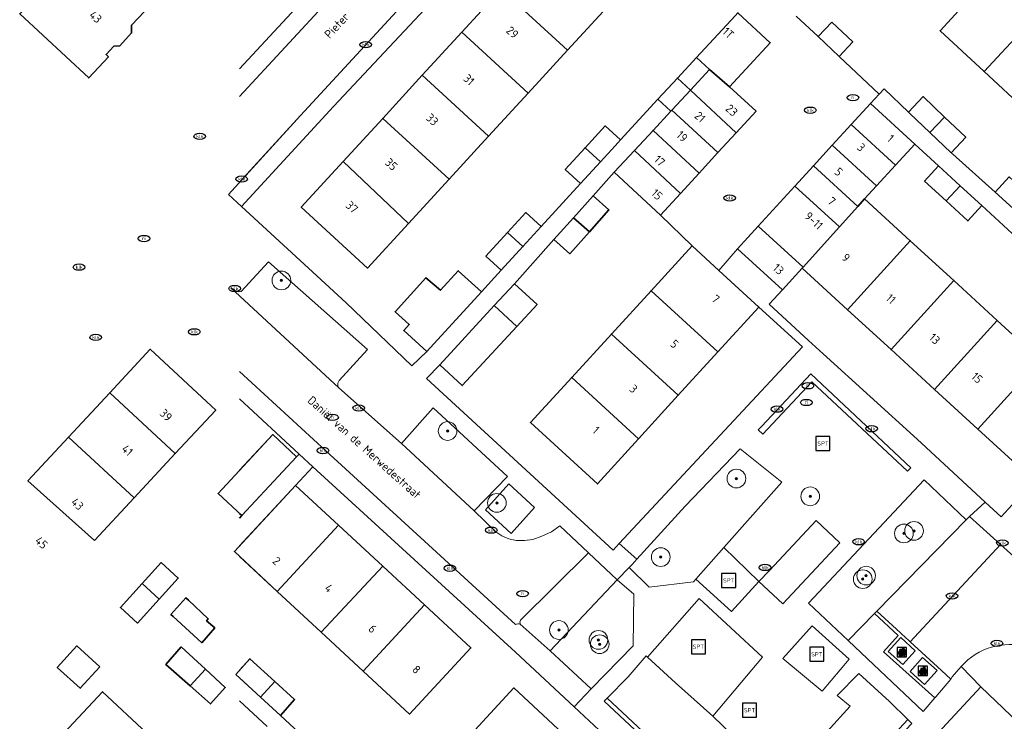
# Model space of a CAD drawing. Header units: metres. Extents: x 103671 to 105190, y 427150 to 429171.
# Tile 224 of 256: x 103673 to 103778, y 428512 to 428587. Entities that reach past the tile are written whole.
import ezdxf
from ezdxf.enums import TextEntityAlignment as Align

# ---------------------------------------------------------------- set-up
doc = ezdxf.new("R2010")
doc.units = ezdxf.units.M
for name, color, linetype, lineweight in [('B-WE-GR-BEPLANTING_CULTUUR_HEESTERS-GV', 253, 'Continuous', 18), ('B-WE-GR-BEPLANTING_CULTUUR_ROOS-GV', 253, 'Continuous', 18), ('B-WE-GR-BEPLANTING_CULTUUR_VASTE PLANTENVAK-GV', 253, 'Continuous', 18), ('B-WE-GR-BOOM-S', 253, 'Continuous', 25), ('B-WE-GR-HAAG-GV', 253, 'Continuous', 13), ('B-WE-IE-AFVAL APART PLAATS-S', 253, 'Continuous', 25), ('B-WE-IE-MEUBILAIR-S', 253, 'Continuous', 25), ('B-WE-IE-MEUBILAIR_WEGMEUBILAIR-S', 253, 'Continuous', 25), ('B-WE-OG-BEBOUWING-GV', 253, 'Continuous', 35), ('B-WE-OG-BEBOUWING-T18', 7, 'Continuous', 18), ('B-WE-OG-TERREIN_BEGROEID-GV', 253, 'Continuous', 18), ('B-WE-OG-TERREIN_ERF-GV', 253, 'Continuous', 18), ('B-WE-OG-TOPOGRAFIE-T18', 7, 'Continuous', 18), ('B-WE-VH-GESLOTENVERHARDING_BETON-GV', 253, 'Continuous', 18), ('B-WE-VH-GESLOTENVERHARDING_KUNSTSTOF-GV', 253, 'Continuous', 18), ('B-WE-VH-ONVERHARD_ZAND-GV', 253, 'Continuous', 18), ('B-WE-VH-OPENVERHARDING-GV', 253, 'Continuous', 18), ('B-WE-VH-OPENVERHARDING_BETONSTRAATSTEEN-GV', 253, 'Continuous', 18), ('B-WE-VH-OPENVERHARDING_TEGEL-GV', 253, 'Continuous', 18)]:
    doc.layers.add(name, color=color, linetype=linetype, lineweight=lineweight)
doc.styles.add('NLCS-ISO', font='NLCS-ISO.ttf')
doc.styles.add('NLCS-ISO-M500-T18', font='NLCS-ISO.ttf', dxfattribs={"height": 0.9})

# ---------------------------------------------------------------- blocks, each defined once
blk = doc.blocks.new('SIE-AFVAL APART PLAATS-SO')
h = blk.add_hatch(color=256)
h.dxf.hatch_style = 1
h.paths.add_polyline_path([(-0.09, 0.07), (-1.76, 0.07, 0.819081), (-1.79, -0.09), (-1.4, -2.19, 0.36153), (-1.37, -2.21), (-0.47, -2.21, 0.36153), (-0.44, -2.19), (-0.05, -0.09, 0.819081)])
h.paths.add_polyline_path([(-0.16, -0.1), (-0.2, -0.33), (-0.49, -0.33), (-0.47, -0.1)], flags=16)
h.paths.add_polyline_path([(-0.55, -0.1), (-0.58, -0.33), (-0.87, -0.33), (-0.87, -0.1)], flags=16)
h.paths.add_polyline_path([(-0.22, -0.42), (-0.27, -0.73), (-0.53, -0.73), (-0.5, -0.42)], flags=16)
h.paths.add_polyline_path([(-0.58, -0.42), (-0.61, -0.73), (-0.87, -0.73), (-0.87, -0.42)], flags=16)
h.paths.add_polyline_path([(-0.95, -0.1), (-0.95, -0.33), (-1.27, -0.33), (-1.29, -0.1)], flags=16)
h.paths.add_polyline_path([(-0.95, -0.42), (-0.95, -0.73), (-1.23, -0.73), (-1.26, -0.42)], flags=16)
h.paths.add_polyline_path([(-0.29, -0.83), (-0.34, -1.09), (-0.56, -1.09), (-0.54, -0.83)], flags=16)
h.paths.add_polyline_path([(-0.62, -0.83), (-0.65, -1.09), (-0.87, -1.09), (-0.87, -0.83)], flags=16)
h.paths.add_polyline_path([(-0.95, -0.83), (-0.95, -1.09), (-1.2, -1.09), (-1.22, -0.83)], flags=16)
h.paths.add_polyline_path([(-1.35, -0.33), (-1.64, -0.33), (-1.69, -0.1), (-1.37, -0.1)], flags=16)
h.paths.add_polyline_path([(-1.34, -0.42), (-1.31, -0.73), (-1.57, -0.73), (-1.63, -0.42)], flags=16)
h.paths.add_polyline_path([(-0.36, -1.18), (-0.41, -1.44), (-0.6, -1.44), (-0.57, -1.18)], flags=16)
h.paths.add_polyline_path([(-0.65, -1.18), (-0.68, -1.44), (-0.87, -1.44), (-0.87, -1.18)], flags=16)
h.paths.add_polyline_path([(-1.3, -0.83), (-1.28, -1.09), (-1.5, -1.09), (-1.55, -0.83)], flags=16)
h.paths.add_polyline_path([(-0.95, -1.18), (-0.95, -1.44), (-1.17, -1.44), (-1.19, -1.18)], flags=16)
h.paths.add_polyline_path([(-0.42, -1.53), (-0.47, -1.79), (-0.63, -1.79), (-0.6, -1.53)], flags=16)
h.paths.add_polyline_path([(-1.27, -1.18), (-1.25, -1.44), (-1.44, -1.44), (-1.49, -1.18)], flags=16)
h.paths.add_polyline_path([(-0.69, -1.53), (-0.71, -1.79), (-0.87, -1.79), (-0.87, -1.53)], flags=16)
h.paths.add_polyline_path([(-0.95, -1.53), (-0.95, -1.79), (-1.13, -1.79), (-1.16, -1.53)], flags=16)
h.paths.add_polyline_path([(-1.24, -1.53), (-1.22, -1.79), (-1.37, -1.79), (-1.42, -1.53)], flags=16)
h.paths.add_polyline_path([(-0.49, -1.89), (-0.53, -2.13), (-0.66, -2.13), (-0.64, -1.89)], flags=16)
h.paths.add_polyline_path([(-0.72, -1.89), (-0.74, -2.13), (-0.87, -2.13), (-0.87, -1.89)], flags=16)
h.paths.add_polyline_path([(-0.95, -1.89), (-0.95, -2.13), (-1.1, -2.13), (-1.12, -1.89)], flags=16)
h.paths.add_polyline_path([(-1.21, -1.89), (-1.18, -2.13), (-1.31, -2.13), (-1.35, -1.89)], flags=16)
h.paths.add_polyline_path([(-0.19, 0.78, -0.01173), (-0.3, 0.78, -0.148797), (-0.42, 1.03, -0.136076), (-0.69, 0.87), (-0.78, 0.85, -0.038293), (-1.14, 0.96), (-1.19, 0.81, -0.243822), (-1.56, 0.45, 0.344326), (-1, 0.22, -0.139345), (-0.6, 0.22, 0.618436), (-0.56, 0.27, -0.441494), (-0.47, 0.44, 0.309048)])
h.paths.add_polyline_path([(-0.49, 0.51, 0.351556), (-0.64, 0.31, 0.121061), (-1.02, 0.29, -0.288745), (-1.45, 0.42, 0.203599), (-1.12, 0.79), (-1.09, 0.87, 0.083075), (-0.28, 0.71, -0.242261)], flags=16)
h.paths.add_polyline_path([(-0.4, 0.79, -0.023345), (-0.63, 0.82, 0.07081), (-0.46, 0.9, 0.059965)], flags=16)
h.paths.add_polyline_path([(1.12, 1.48), (-1.07, 1.48, 0.860559), (-1.08, 1.42), (0.29, 1, -0.146703), (0.53, 0.28, 0.421968), (0.56, 0.25), (1.6, 0.31, 0.450293), (1.63, 0.34, 0.122241)])
h.paths.add_polyline_path([(0.26, 1.93, 1), (1.07, 1.93, 1)])
h.paths.add_polyline_path([(1.65, 0.15, 0.429303), (1.62, 0.18), (0.55, 0.23, 0.38429), (0.51, 0.2), (0.16, -2.16, 0.83726), (0.22, -2.18), (0.99, -0.78, -0.688204), (1.05, -0.78), (1.36, -2.14, 0.84934), (1.42, -2.14)])
for p, q in [((-0.09, 0.07), (-1.76, 0.07)), ((-1.4, -2.19), (-1.79, -0.09)), ((-1.37, -0.1), (-1.69, -0.1)), ((-1.64, -0.33), (-1.69, -0.1)), ((-1.64, -0.33), (-1.35, -0.33)), ((-1.63, -0.42), (-1.34, -0.42)), ((-1.57, -0.73), (-1.63, -0.42)), ((-1.57, -0.73), (-1.31, -0.73)), ((-1.55, -0.83), (-1.3, -0.83)), ((-1.5, -1.09), (-1.55, -0.83)), ((-1.5, -1.09), (-1.28, -1.09)), ((-1.49, -1.18), (-1.27, -1.18)), ((-1.44, -1.44), (-1.49, -1.18)), ((-1.44, -1.44), (-1.25, -1.44)), ((-1.42, -1.53), (-1.24, -1.53)), ((-1.37, -1.79), (-1.42, -1.53)), ((-1.37, -1.79), (-1.22, -1.79)), ((-1.37, -2.21), (-0.47, -2.21)), ((-1.31, -2.13), (-1.35, -1.89)), ((-1.35, -1.89), (-1.21, -1.89)), ((-1.31, -2.13), (-1.18, -2.13)), ((-0.95, -0.1), (-1.29, -0.1)), ((-1.27, -0.33), (-0.95, -0.33)), ((-1.26, -0.42), (-0.95, -0.42)), ((-1.23, -0.73), (-0.95, -0.73)), ((-1.22, -0.83), (-0.95, -0.83)), ((-1.2, -1.09), (-0.95, -1.09)), ((-1.19, -1.18), (-0.95, -1.18)), ((-1.17, -1.44), (-0.95, -1.44)), ((-1.16, -1.53), (-0.95, -1.53)), ((-1.13, -1.79), (-0.95, -1.79)), ((-1.12, -1.89), (-0.95, -1.89)), ((-1.1, -2.13), (-0.95, -2.13)), ((-0.95, -0.1), (-0.95, -0.33)), ((-0.95, -0.42), (-0.95, -0.73)), ((-0.95, -0.83), (-0.95, -1.09)), ((-0.95, -1.18), (-0.95, -1.44)), ((-0.95, -1.53), (-0.95, -1.79)), ((-0.95, -1.89), (-0.95, -2.13)), ((-0.87, -0.1), (-0.87, -0.33)), ((-0.55, -0.1), (-0.87, -0.1)), ((-0.87, -0.33), (-0.58, -0.33)), ((-0.87, -0.42), (-0.87, -0.73)), ((-0.87, -0.42), (-0.58, -0.42)), ((-0.87, -0.73), (-0.61, -0.73)), ((-0.87, -0.83), (-0.62, -0.83)), ((-0.87, -0.83), (-0.87, -1.09)), ((-0.87, -1.09), (-0.65, -1.09)), ((-0.87, -1.18), (-0.65, -1.18)), ((-0.87, -1.18), (-0.87, -1.44)), ((-0.87, -1.44), (-0.68, -1.44)), ((-0.87, -1.53), (-0.69, -1.53)), ((-0.87, -1.53), (-0.87, -1.79)), ((-0.87, -1.79), (-0.71, -1.79)), ((-0.87, -1.89), (-0.87, -2.13)), ((-0.87, -1.89), (-0.72, -1.89)), ((-0.87, -2.13), (-0.74, -2.13)), ((-0.66, -2.13), (-0.53, -2.13)), ((-0.64, -1.89), (-0.49, -1.89)), ((-0.63, -1.79), (-0.47, -1.79)), ((-0.6, -1.44), (-0.41, -1.44)), ((-0.6, -1.53), (-0.42, -1.53)), ((-0.57, -1.18), (-0.36, -1.18)), ((-0.56, -1.09), (-0.34, -1.09)), ((-0.54, -0.83), (-0.29, -0.83)), ((-0.53, -0.73), (-0.27, -0.73)), ((-0.53, -2.13), (-0.49, -1.89)), ((-0.5, -0.42), (-0.22, -0.42)), ((-0.49, -0.33), (-0.2, -0.33)), ((-0.16, -0.1), (-0.47, -0.1)), ((-0.47, -1.79), (-0.42, -1.53)), ((-0.44, -2.19), (-0.05, -0.09)), ((-0.41, -1.44), (-0.36, -1.18)), ((-0.34, -1.09), (-0.29, -0.83)), ((-0.27, -0.73), (-0.22, -0.42)), ((-0.2, -0.33), (-0.16, -0.1))]:
    blk.add_line(p, q)
blk.add_lwpolyline([(-2.5, -2.51), (2.5, -2.51), (2.5, 2.49), (-2.5, 2.49)], close=True)
for points in [[(-0.78, 0.85, -0.038293), (-1.14, 0.96), (-1.19, 0.81, -0.243822), (-1.56, 0.45, 0.344326), (-1, 0.22, -0.139345), (-0.6, 0.22, 0.618436), (-0.56, 0.27, -0.441494), (-0.47, 0.44, 0.309048), (-0.19, 0.78, -0.01173), (-0.3, 0.78, -0.01173)], [(-0.78, 0.85), (-0.69, 0.87, 0.136076), (-0.42, 1.03, 0.156405), (-0.29, 0.77)], [(-0.78, 0.85), (-0.69, 0.87, 0.136076), (-0.42, 1.03, 0.148797), (-0.3, 0.78, 0.148797)], [(-0.63, 0.82, 0.07081), (-0.46, 0.9, 0.059965), (-0.4, 0.79, 0.059965)], [(-0.4, 0.79, -0.023345), (-0.63, 0.82)]]:
    blk.add_lwpolyline(points, format="xyb")
for points in [[(-1.09, 0.87), (-1.12, 0.79, -0.203599), (-1.45, 0.42, 0.288745), (-1.02, 0.29, -0.121061), (-0.64, 0.31, -0.351556), (-0.49, 0.51, 0.242261), (-0.28, 0.71, -0.083075)], [(-1.07, 1.48), (1.12, 1.48, -0.122241), (1.63, 0.34, -0.450293), (1.6, 0.31), (0.56, 0.25, -0.421968), (0.53, 0.28, 0.146703), (0.29, 1), (-1.08, 1.42, -0.860559)], [(0.55, 0.23), (1.62, 0.18, -0.429303), (1.65, 0.15), (1.42, -2.14, -0.84934), (1.36, -2.14), (1.05, -0.78, 0.688204), (0.99, -0.78), (0.22, -2.18, -0.83726), (0.16, -2.16), (0.51, 0.2, -0.38429)]]:
    blk.add_lwpolyline(points, format="xyb", close=True)
for points in [[(-1.35, -0.33), (-1.37, -0.1)], [(-1.31, -0.73), (-1.34, -0.42)], [(-1.28, -1.09), (-1.3, -0.83)], [(-1.27, -0.33), (-1.29, -0.1)], [(-1.25, -1.44), (-1.27, -1.18)], [(-1.23, -0.73), (-1.26, -0.42)], [(-1.22, -1.79), (-1.24, -1.53)], [(-1.2, -1.09), (-1.22, -0.83)], [(-1.18, -2.13), (-1.21, -1.89)], [(-1.17, -1.44), (-1.19, -1.18)], [(-1.18, -2.22), (-1.18, -2.21)], [(-1.13, -1.79), (-1.16, -1.53)], [(-1.1, -2.13), (-1.12, -1.89)], [(-0.74, -2.13), (-0.72, -1.89)], [(-0.71, -1.79), (-0.69, -1.53)], [(-0.68, -1.44), (-0.65, -1.18)], [(-0.66, -2.13), (-0.64, -1.89)], [(-0.65, -1.09), (-0.62, -0.83)], [(-0.63, -1.79), (-0.6, -1.53)], [(-0.61, -0.73), (-0.58, -0.42)], [(-0.6, -1.44), (-0.57, -1.18)], [(-0.58, -0.33), (-0.55, -0.1)], [(-0.56, -1.09), (-0.54, -0.83)], [(-0.53, -0.73), (-0.5, -0.42)], [(-0.49, -0.33), (-0.47, -0.1)]]:
    blk.add_lwpolyline(points)
blk.add_circle((0.66, 1.93), 0.401)
for centre, radius, start, end in [((-1.76, -0.01), 0.0869, 90, 247.281), ((-0.09, -0.01), 0.0869, 292.719, 90), ((-1.37, -2.18), 0.0318, 190.4943, 270), ((-0.47, -2.18), 0.0318, 270, 349.5057)]:
    blk.add_arc(centre, radius, start, end)
blk = doc.blocks.new('SIE-MEUBILAIR_PUT_RIOOLPUT-SO')
blk.add_ellipse((0, 0), major_axis=(1.25, 0), ratio=0.54)
at = {"style": 'NLCS-ISO'}
blk.add_text('ri', height=0.75, dxfattribs=at).set_placement((-0.04, 0.07), align=Align.MIDDLE_CENTER)
blk = doc.blocks.new('SIE-MEUBILAIR_PUT_KOLK-SO')
blk.add_ellipse((0, 0), major_axis=(1.25, 0), ratio=0.54)
at = {"style": 'NLCS-ISO'}
blk.add_text('klk', height=0.75, dxfattribs=at).set_placement((0.03, 0), align=Align.MIDDLE_CENTER)
blk = doc.blocks.new('SIE-WEG_SPEELTOESTEL-SO')
at = {"flags": 128}
blk.add_lwpolyline([(-3.75, -3.75), (3.75, -3.75), (3.75, 3.75), (-3.75, 3.75)], close=True, dxfattribs=at)
at = {"style": 'NLCS-ISO'}
blk.add_text('SPT', height=2.25, dxfattribs=at).set_placement((0, 0), align=Align.MIDDLE_CENTER)
blk = doc.blocks.new('SGR-BOOM_GBKN-SO')
at = {"linetype": 'ByBlock', "lineweight": 18}
h = blk.add_hatch(color=0, dxfattribs=at)
h.dxf.hatch_style = 1
edge = h.paths.add_edge_path()
edge.add_arc((0, 0), 0.25, 0, 360)
at = {"color": 0, "linetype": 'ByBlock', "lineweight": 18}
for radius in [2, 0.25]:
    blk.add_circle((0, 0), radius, dxfattribs=at)
at = {"color": 0, "linetype": 'ByBlock', "lineweight": 18, "style": 'NLCS-ISO'}
blk.add_attdef('SOORT', (2.5, 0), '', height=1.5, dxfattribs=at)

msp = doc.modelspace()

# ---------------------------------------------------------------- linework, layer by layer
at = {"layer": 'B-WE-GR-BEPLANTING_CULTUUR_HEESTERS-GV', "flags": 128}
for points in [[(103749.91, 428540.777), (103744.024, 428534.655), (103738.833, 428528.966), (103738.332, 428528.417), (103738.013, 428528.089), (103740.174, 428525.972), (103744.9, 428526.552), (103745.142, 428526.826), (103748.169, 428530.243), (103754.351, 428537.221)], [(103725.16, 428537.034), (103722.663, 428534.262), (103725.405, 428531.739), (103727.902, 428534.492)], [(103729.567, 428519.174), (103733.944, 428515.089), (103738.44, 428519.705), (103738.53, 428525.251), (103736.723, 428526.765)], [(103765.251, 428519.073), (103766.828, 428520.823), (103764.285, 428523.156), (103761.446, 428520.271), (103762.163, 428519.596), (103769.498, 428512.686), (103770.733, 428514.135)]]:
    msp.add_lwpolyline(points, close=True, dxfattribs=at)
at = {"layer": 'B-WE-GR-BEPLANTING_CULTUUR_ROOS-GV', "flags": 128}
msp.add_lwpolyline([(103760.578, 428530.719), (103758.03, 428533.109), (103753.033, 428527.768), (103751.887, 428526.598), (103754.453, 428524.193)], close=True, dxfattribs=at)
at = {"layer": 'B-WE-GR-BEPLANTING_CULTUUR_VASTE PLANTENVAK-GV', "flags": 128}
msp.add_lwpolyline([(103761.446, 428520.271), (103764.285, 428523.156), (103764.522, 428523.414), (103774.081, 428533.181), (103769.595, 428537.452), (103757.212, 428524.259)], close=True, dxfattribs=at)
at = {"layer": 'B-WE-GR-HAAG-GV', "flags": 128}
for points in [[(103752.207, 428543.209), (103751.843, 428542.821), (103752.331, 428542.363), (103757.578, 428547.965), (103767.814, 428538.378), (103768.178, 428538.767), (103757.454, 428548.812)], [(103735.658, 428514.091), (103735.361, 428513.786), (103750.116, 428500), (103751.899, 428498.334), (103756.754, 428499.233), (103757.48, 428500), (103768.28, 428511.406), (103767.85, 428511.832), (103756.567, 428499.674), (103751.994, 428498.828)]]:
    msp.add_lwpolyline(points, close=True, dxfattribs=at)
at = {"layer": 'B-WE-OG-BEBOUWING-GV', "flags": 128}
for points in [[(103677.694, 428595.562), (103673.241, 428590.738), (103674.692, 428589.399), (103672.79, 428587.339), (103680.185, 428580.47), (103682.294, 428582.735), (103682.032, 428582.979), (103682.869, 428583.877), (103683.508, 428583.907), (103684.764, 428585.274), (103684.769, 428586.097), (103686.154, 428587.584), (103684.284, 428589.326), (103684.338, 428589.384)], [(103735.663, 428588.04), (103728.562, 428594.559), (103724.335, 428589.955), (103731.435, 428583.437)], [(103776.002, 428581.142), (103782.621, 428588.254), (103777.892, 428592.637), (103777.623, 428592.348), (103775.523, 428594.294), (103771.257, 428589.594), (103773.314, 428587.688), (103771.293, 428585.507)], [(103724.335, 428589.955), (103720.107, 428585.352), (103727.208, 428578.833), (103731.435, 428583.437)], [(103782.621, 428588.254), (103776.002, 428581.142), (103780.549, 428576.928), (103787.169, 428584.039)], [(103748.771, 428579.527), (103753.122, 428584.221), (103749.656, 428587.434), (103749.364, 428587.119), (103745.234, 428582.664), (103746.622, 428581.377)], [(103759.705, 428586.446), (103758.24, 428584.881), (103760.489, 428582.775), (103761.954, 428584.34)], [(103715.88, 428580.748), (103722.98, 428574.23), (103727.208, 428578.833), (103720.107, 428585.352)], [(103744.569, 428579.162), (103746.622, 428581.377), (103745.234, 428582.664), (103743.183, 428580.452)], [(103722.98, 428574.23), (103715.88, 428580.748), (103711.649, 428576.141), (103718.759, 428569.633)], [(103748.771, 428579.527), (103746.622, 428581.377), (103744.569, 428579.162), (103749.482, 428574.591), (103751.608, 428576.897)], [(103742.474, 428576.903), (103742.593, 428577.032), (103744.569, 428579.162), (103743.183, 428580.452), (103741.086, 428578.19)], [(103742.593, 428577.032), (103747.526, 428572.47), (103749.482, 428574.591), (103744.569, 428579.162)], [(103766.543, 428571.147), (103768.596, 428573.389), (103763.851, 428577.734), (103761.797, 428575.492)], [(103771.765, 428576.284), (103769.472, 428578.463), (103767.905, 428576.813), (103768.072, 428576.655), (103770.198, 428574.634)], [(103747.526, 428572.47), (103742.593, 428577.032), (103742.474, 428576.903), (103740.579, 428574.858), (103745.518, 428570.291)], [(103718.759, 428569.633), (103711.649, 428576.141), (103707.398, 428571.512), (103714.399, 428564.886)], [(103761.797, 428575.492), (103759.76, 428573.268), (103764.506, 428568.923), (103766.543, 428571.147)], [(103771.765, 428576.284), (103770.198, 428574.634), (103772.481, 428572.464), (103774.048, 428574.114)], [(103736.531, 428573.216), (103737.088, 428573.824), (103735.444, 428575.33), (103733.31, 428573), (103734.954, 428571.494)], [(103738.579, 428572.702), (103743.511, 428568.114), (103745.518, 428570.291), (103740.579, 428574.858)], [(103734.954, 428571.494), (103733.31, 428573), (103731.182, 428570.677), (103732.826, 428569.171)], [(103743.511, 428568.114), (103738.579, 428572.702), (103736.424, 428570.377), (103741.362, 428565.783)], [(103764.506, 428568.923), (103759.76, 428573.268), (103757.751, 428571.074), (103762.502, 428566.724), (103763.221, 428567.52)], [(103707.398, 428571.512), (103702.922, 428566.638), (103710.021, 428560.118), (103714.399, 428564.886)], [(103760.529, 428564.537), (103762.502, 428566.724), (103757.751, 428571.074), (103755.762, 428568.902)], [(103771.965, 428567.303), (103773.443, 428568.932), (103771.124, 428571.064), (103769.646, 428569.434)], [(103779.521, 428566.122), (103781.007, 428567.746), (103778.683, 428569.872), (103777.198, 428568.248)], [(103760.529, 428564.537), (103755.762, 428568.902), (103751.837, 428564.617), (103756.636, 428560.223)], [(103773.443, 428568.932), (103771.965, 428567.303), (103774.285, 428565.17), (103775.762, 428566.801)], [(103732.069, 428565.511), (103733.76, 428563.997), (103735.854, 428566.337), (103734.163, 428567.851)], [(103762.502, 428566.724), (103760.529, 428564.537), (103756.636, 428560.223), (103756.535, 428560.112), (103761.397, 428555.659), (103768.103, 428563.048), (103763.221, 428567.52)], [(103724.997, 428563.923), (103726.642, 428562.417), (103728.605, 428564.561), (103726.96, 428566.067)], [(103733.76, 428563.997), (103732.069, 428565.511), (103729.975, 428563.172), (103731.666, 428561.658)], [(103724.997, 428563.923), (103722.692, 428561.406), (103724.337, 428559.9), (103726.642, 428562.417)], [(103756.535, 428560.112), (103756.636, 428560.223), (103751.837, 428564.617), (103749.621, 428562.197), (103754.42, 428557.803)], [(103761.397, 428555.659), (103766.05, 428551.397), (103772.756, 428558.786), (103768.103, 428563.048)], [(103747.526, 428551.15), (103751.913, 428555.947), (103747.631, 428559.864), (103744.752, 428562.497), (103740.365, 428557.7)], [(103722.21, 428557.577), (103719.731, 428559.84), (103717.822, 428557.749), (103716.267, 428559.085), (103712.967, 428555.444), (103714.477, 428554.084), (103713.903, 428553.455), (103716.382, 428551.192)], [(103770.704, 428547.135), (103777.409, 428554.525), (103772.756, 428558.786), (103766.05, 428551.397)], [(103725.746, 428558.448), (103723.588, 428556.112), (103726.004, 428553.879), (103728.162, 428556.215)], [(103747.526, 428551.15), (103740.365, 428557.7), (103736.12, 428553.059), (103743.28, 428546.508)], [(103726.004, 428553.879), (103723.588, 428556.112), (103717.74, 428549.782), (103720.157, 428547.55)], [(103777.409, 428554.525), (103770.704, 428547.135), (103775.357, 428542.874), (103782.062, 428550.263)], [(103743.28, 428546.508), (103736.12, 428553.059), (103731.875, 428548.417), (103739.035, 428541.867)], [(103689.446, 428540.268), (103693.767, 428544.911), (103686.759, 428551.434), (103682.431, 428546.784)], [(103775.357, 428542.874), (103780.264, 428538.381), (103787.003, 428545.739), (103782.062, 428550.263)], [(103739.035, 428541.867), (103731.875, 428548.417), (103727.456, 428543.586), (103734.617, 428537.036)], [(103682.431, 428546.784), (103678.016, 428542.04), (103685.039, 428535.534), (103689.446, 428540.268)], [(103680.782, 428530.96), (103685.039, 428535.534), (103678.016, 428542.04), (103673.669, 428537.371)], [(103702.432, 428539.927), (103699.873, 428542.308), (103694.02, 428536.019), (103696.581, 428533.64)], [(103700.359, 428525.536), (103706.898, 428532.631), (103702.327, 428536.872), (103695.764, 428529.799)], [(103706.898, 428532.631), (103700.359, 428525.536), (103705.056, 428521.177), (103711.644, 428528.227)], [(103685.883, 428526.362), (103687.72, 428524.707), (103689.754, 428526.953), (103687.921, 428528.613)], [(103709.563, 428516.995), (103716.117, 428524.077), (103711.644, 428528.227), (103705.056, 428521.177)], [(103687.72, 428524.707), (103685.883, 428526.362), (103683.563, 428523.8), (103685.396, 428522.14)], [(103690.866, 428524.588), (103690.584, 428524.858), (103688.981, 428523.046), (103689.221, 428522.838), (103692.267, 428520.029), (103693.674, 428521.625), (103692.796, 428522.393), (103692.965, 428522.58)], [(103716.117, 428524.077), (103709.563, 428516.995), (103714.513, 428512.402), (103721.076, 428519.475)], [(103681.36, 428517.473), (103678.908, 428519.704), (103676.813, 428517.401), (103679.265, 428515.17)], [(103690.087, 428519.612), (103688.439, 428517.706), (103691.034, 428515.417), (103692.68, 428517.203)], [(103695.936, 428516.646), (103698.561, 428514.225), (103700.108, 428515.881), (103697.435, 428518.328)], [(103692.68, 428517.203), (103691.034, 428515.417), (103693.21, 428513.497), (103694.784, 428515.248)], [(103700.108, 428515.881), (103698.561, 428514.225), (103700.707, 428512.245), (103702.206, 428513.96)], [(103674.934, 428507.625), (103679.718, 428503.138), (103686.386, 428510.373), (103681.665, 428514.801)], [(103723.726, 428503.615), (103730.402, 428510.819), (103725.667, 428515.197), (103718.999, 428507.985)]]:
    msp.add_lwpolyline(points, close=True, dxfattribs=at)
msp.add_lwpolyline([(103696.327, 428533.367), (103696.581, 428533.64), (103696.327, 428533.876)], dxfattribs=at)
at = {"layer": 'B-WE-OG-TERREIN_BEGROEID-GV', "flags": 128}
msp.add_lwpolyline([(103739.987, 428518.509), (103739.855, 428518.637), (103737.899, 428516.398), (103735.658, 428514.091), (103751.994, 428498.828), (103756.567, 428499.674), (103767.85, 428511.832), (103765.872, 428513.764), (103762.601, 428516.734), (103760.293, 428514.4), (103761.671, 428513.235), (103754.294, 428505.109), (103746.961, 428512.183), (103742.972, 428515.755)], close=True, dxfattribs=at)
at = {"layer": 'B-WE-OG-TERREIN_ERF-GV', "flags": 128}
for points in [[(103696.327, 428581.433), (103704.637, 428590.412), (103730.256, 428618.108), (103742.612, 428631.612), (103720.236, 428651.877), (103696.327, 428625.344)], [(103731.339, 428604.051), (103706.394, 428577.391), (103696.545, 428566.723), (103707.732, 428556.404), (103714.745, 428549.646), (103716.382, 428551.192), (103713.903, 428553.455), (103714.477, 428554.084), (103712.967, 428555.444), (103716.267, 428559.085), (103717.822, 428557.749), (103719.731, 428559.84), (103722.21, 428557.577), (103724.337, 428559.9), (103722.692, 428561.406), (103724.997, 428563.923), (103726.96, 428566.067), (103728.605, 428564.561), (103732.826, 428569.171), (103731.182, 428570.677), (103733.31, 428573), (103735.444, 428575.33), (103737.088, 428573.824), (103741.086, 428578.19), (103743.183, 428580.452), (103745.234, 428582.664), (103749.364, 428587.119)], [(103782.621, 428588.254), (103787.169, 428584.039), (103791.903, 428579.652), (103796.542, 428575.353), (103801.162, 428571.071), (103805.967, 428566.619), (103799.363, 428559.494), (103794.559, 428563.945), (103789.938, 428568.227), (103785.344, 428572.486), (103780.549, 428576.928), (103776.002, 428581.142), (103771.293, 428585.507), (103773.314, 428587.688)], [(103755.886, 428587.057), (103758.24, 428584.881), (103759.705, 428586.446), (103761.954, 428584.34), (103760.489, 428582.775), (103764.796, 428578.742), (103765.305, 428579.285), (103767.905, 428576.813), (103769.472, 428578.463), (103771.765, 428576.284), (103774.048, 428574.114), (103772.481, 428572.464), (103772.648, 428572.306), (103777.198, 428568.248), (103778.683, 428569.872)], [(103780.414, 428562.525), (103775.762, 428566.801), (103774.285, 428565.17), (103771.965, 428567.303), (103769.646, 428569.434), (103771.124, 428571.064), (103768.596, 428573.389), (103766.543, 428571.147), (103764.506, 428568.923), (103763.221, 428567.52), (103768.103, 428563.048), (103772.756, 428558.786), (103777.409, 428554.525), (103782.062, 428550.263)], [(103780.264, 428538.381), (103775.357, 428542.874), (103770.704, 428547.135), (103766.05, 428551.397), (103761.397, 428555.659), (103756.535, 428560.112), (103754.42, 428557.803), (103753.002, 428556.254), (103757.21, 428552.387), (103758.791, 428550.933), (103768.844, 428541.812), (103776.128, 428535.094), (103777.841, 428533.515), (103793.526, 428550.641)], [(103696.327, 428538.498), (103699.873, 428542.308), (103702.432, 428539.927), (103702.696, 428540.21), (103696.327, 428546.122)], [(103746.056, 428500.195), (103732.142, 428513.176), (103725.874, 428519.024), (103704.162, 428538.849), (103702.327, 428536.872), (103706.898, 428532.631), (103711.644, 428528.227), (103716.117, 428524.077), (103721.076, 428519.475), (103714.513, 428512.402), (103709.563, 428516.995), (103705.056, 428521.177), (103700.359, 428525.536), (103696.327, 428529.276)], [(103696.327, 428517.085), (103697.435, 428518.328), (103700.108, 428515.881), (103702.206, 428513.96), (103700.707, 428512.245), (103705.14, 428508.158)], [(103791.71, 428500), (103775.661, 428515.311), (103761.432, 428500), (103754.561, 428492.606), (103752.614, 428490.511), (103756.155, 428487.02), (103760.454, 428491.673), (103764.736, 428496.308), (103768.148, 428500), (103769.018, 428500.942), (103773.294, 428505.569), (103777.732, 428510.372), (103784.919, 428503.732)], [(103699.264, 428511.085), (103696.327, 428513.814)]]:
    msp.add_lwpolyline(points, dxfattribs=at)
for points in [[(103707.398, 428571.512), (103711.649, 428576.141), (103715.88, 428580.748), (103720.107, 428585.352), (103724.335, 428589.955), (103728.562, 428594.559), (103732.98, 428599.369), (103740.08, 428592.85), (103735.663, 428588.04), (103731.435, 428583.437), (103727.208, 428578.833), (103722.98, 428574.23), (103718.759, 428569.633), (103714.399, 428564.886), (103710.021, 428560.118), (103702.922, 428566.638)], [(103744.752, 428562.497), (103741.362, 428565.783), (103736.424, 428570.377), (103734.163, 428567.851), (103735.854, 428566.337), (103733.76, 428563.997), (103731.666, 428561.658), (103729.975, 428563.172), (103725.746, 428558.448), (103728.162, 428556.215), (103726.004, 428553.879), (103720.157, 428547.55), (103717.74, 428549.782), (103716.315, 428548.303), (103736.31, 428529.944), (103736.632, 428530.29), (103736.963, 428530.645), (103756.561, 428551.695), (103751.913, 428555.947), (103747.526, 428551.15), (103743.28, 428546.508), (103739.035, 428541.867), (103734.617, 428537.036), (103727.456, 428543.586), (103731.875, 428548.417), (103736.12, 428553.059), (103740.365, 428557.7)], [(103689.754, 428526.953), (103687.72, 428524.707), (103685.396, 428522.14), (103683.563, 428523.8), (103685.883, 428526.362), (103687.921, 428528.613)], [(103737.573, 428490.813), (103732.911, 428495.123), (103728.264, 428499.42), (103727.637, 428500), (103723.726, 428503.615), (103718.999, 428507.985), (103725.667, 428515.197), (103730.402, 428510.819), (103734.942, 428506.622), (103739.609, 428502.307), (103742.104, 428500), (103744.244, 428498.022), (103749.249, 428493.395), (103742.581, 428486.183)]]:
    msp.add_lwpolyline(points, close=True, dxfattribs=at)
at = {"layer": 'B-WE-VH-GESLOTENVERHARDING_BETON-GV', "flags": 128}
for points in [[(103768.643, 428519.176), (103767.085, 428520.582), (103765.745, 428519.098), (103767.302, 428517.692)], [(103769.427, 428518.462), (103768.095, 428516.971), (103769.646, 428515.585), (103770.978, 428517.077)]]:
    msp.add_lwpolyline(points, close=True, dxfattribs=at)
at = {"layer": 'B-WE-VH-GESLOTENVERHARDING_KUNSTSTOF-GV', "flags": 128}
for points in [[(103748.169, 428530.243), (103745.142, 428526.826), (103748.988, 428523.392), (103751.887, 428526.598)], [(103746.961, 428512.183), (103752.293, 428518.492), (103745.508, 428524.755), (103739.987, 428518.509), (103742.972, 428515.755)], [(103757.598, 428521.855), (103754.467, 428518.347), (103758.671, 428514.839), (103761.57, 428518.289)]]:
    msp.add_lwpolyline(points, close=True, dxfattribs=at)
at = {"layer": 'B-WE-VH-ONVERHARD_ZAND-GV', "flags": 128}
for points in [[(103752.207, 428543.209), (103751.843, 428542.821), (103752.331, 428542.363), (103757.578, 428547.965), (103767.814, 428538.378), (103768.178, 428538.767), (103757.454, 428548.812)], [(103735.658, 428514.091), (103735.361, 428513.786), (103750.116, 428500), (103751.899, 428498.334), (103756.754, 428499.233), (103757.48, 428500), (103768.28, 428511.406), (103767.85, 428511.832), (103756.567, 428499.674), (103751.994, 428498.828)]]:
    msp.add_lwpolyline(points, close=True, dxfattribs=at)
at = {"layer": 'B-WE-VH-OPENVERHARDING-GV', "flags": 128}
for points in [[(103696.327, 428530.406), (103702.327, 428536.872), (103704.162, 428538.849), (103702.696, 428540.21), (103702.432, 428539.927), (103696.581, 428533.64), (103696.327, 428533.367)], [(103705.14, 428508.158), (103700.707, 428512.245), (103698.561, 428514.225), (103696.327, 428516.285)], [(103696.327, 428513.814), (103699.264, 428511.085)]]:
    msp.add_lwpolyline(points, dxfattribs=at)
at = {"layer": 'B-WE-VH-OPENVERHARDING_BETONSTRAATSTEEN-GV', "flags": 128}
for points in [[(103696.327, 428569.31), (103702.848, 428576.452), (103721.684, 428596.897), (103729.562, 428605.464), (103732.594, 428608.899), (103748.083, 428625.643), (103748.503, 428626.007), (103749.018, 428626.454), (103749.735, 428626.871), (103750.757, 428627.246), (103751.503, 428627.459), (103752.443, 428627.701), (103753.183, 428627.826), (103753.724, 428628.047), (103754.845, 428628.014), (103756.372, 428627.721), (103757.579, 428627.055), (103758.881, 428626.403), (103744.608, 428639.431)], [(103744.179, 428630.362), (103731.732, 428616.758), (103706.105, 428589.054), (103696.327, 428578.489)], [(103749.656, 428587.434), (103753.122, 428584.221), (103748.771, 428579.527), (103751.608, 428576.897), (103749.482, 428574.591), (103747.526, 428572.47), (103745.518, 428570.291), (103743.511, 428568.114), (103741.362, 428565.783), (103744.752, 428562.497), (103747.631, 428559.864), (103749.621, 428562.197), (103751.837, 428564.617), (103755.762, 428568.902), (103757.751, 428571.074), (103759.76, 428573.268), (103761.797, 428575.492), (103763.851, 428577.734), (103764.796, 428578.742), (103760.489, 428582.775), (103758.24, 428584.881), (103755.886, 428587.057)], [(103726.399, 428522.463), (103733.664, 428529.647), (103730.604, 428532.528), (103729.72, 428531.888), (103728.665, 428531.43), (103727.729, 428531.087), (103726.803, 428530.991), (103725.932, 428530.962), (103725.127, 428531.141), (103724.388, 428531.469), (103723.756, 428531.903), (103721.43, 428534.165), (103713.651, 428541.368), (103706.932, 428547.323), (103695.399, 428558.005)], [(103696.327, 428549.071), (103705.574, 428540.584), (103725.853, 428521.971)], [(103814.063, 428497.392), (103811.226, 428500), (103792.301, 428517.401), (103782.077, 428526.645), (103777.771, 428530.538), (103768.09, 428520.14), (103771.436, 428517.07), (103772.447, 428516.143), (103772.597, 428516.372), (103773.571, 428517.501)], [(103729.567, 428519.174), (103736.723, 428526.765), (103733.664, 428529.647), (103726.399, 428522.463)], [(103726.361, 428522.035), (103729.567, 428519.174)]]:
    msp.add_lwpolyline(points, dxfattribs=at)
for points in [[(103699.416, 428560.799), (103696.498, 428557.614), (103696.236, 428557.57), (103695.955, 428557.692), (103695.399, 428558.005), (103706.932, 428547.323), (103706.832, 428547.536), (103706.837, 428547.804), (103706.997, 428548.103), (103710.022, 428551.399)], [(103717.033, 428545.185), (103713.651, 428541.368), (103721.43, 428534.165), (103724.986, 428537.821)], [(103777.771, 428530.538), (103774.463, 428533.529), (103774.081, 428533.181), (103764.522, 428523.414), (103767.064, 428521.081), (103767.17, 428520.984), (103767.954, 428520.265), (103768.09, 428520.14)]]:
    msp.add_lwpolyline(points, close=True, dxfattribs=at)
at = {"layer": 'B-WE-VH-OPENVERHARDING_BETONSTRAATSTEEN-GV'}
for points in [[(103725.853, 428521.971, -0.2756791), (103726.361, 428522.035)], [(103726.399, 428522.463, 0.2010097), (103726.361, 428522.035)], [(103726.361, 428522.035, -0.2010097), (103726.399, 428522.463)], [(103773.571, 428517.501, -0.2863859), (103780.639, 428519.601)]]:
    msp.add_lwpolyline(points, format="xyb", dxfattribs=at)
at = {"layer": 'B-WE-VH-OPENVERHARDING_TEGEL-GV', "flags": 128}
for points in [[(103696.327, 428578.489), (103706.105, 428589.054), (103731.732, 428616.758), (103744.179, 428630.362), (103742.612, 428631.612), (103730.256, 428618.108), (103704.637, 428590.412), (103696.327, 428581.433)], [(103779.521, 428566.122), (103777.198, 428568.248), (103772.648, 428572.306), (103772.481, 428572.464), (103770.198, 428574.634), (103768.072, 428576.655), (103767.905, 428576.813), (103765.305, 428579.285), (103764.796, 428578.742), (103763.851, 428577.734), (103768.596, 428573.389), (103771.124, 428571.064), (103773.443, 428568.932), (103775.762, 428566.801), (103780.414, 428562.525)], [(103696.327, 428557.585), (103696.498, 428557.614), (103699.416, 428560.799), (103710.022, 428551.399), (103706.997, 428548.103), (103706.837, 428547.804), (103706.832, 428547.536), (103706.932, 428547.323), (103713.651, 428541.368), (103717.033, 428545.185), (103724.986, 428537.821), (103721.43, 428534.165), (103723.756, 428531.903), (103724.388, 428531.469), (103725.127, 428531.141), (103725.932, 428530.962), (103726.803, 428530.991), (103727.729, 428531.087), (103728.665, 428531.43), (103729.72, 428531.888), (103730.604, 428532.528), (103733.664, 428529.647), (103736.723, 428526.765), (103738.013, 428528.089), (103738.332, 428528.417), (103738.833, 428528.966), (103736.963, 428530.645), (103736.632, 428530.29), (103736.31, 428529.944), (103716.315, 428548.303), (103717.74, 428549.782), (103723.588, 428556.112), (103725.746, 428558.448), (103729.975, 428563.172), (103732.069, 428565.511), (103734.163, 428567.851), (103736.424, 428570.377), (103738.579, 428572.702), (103740.579, 428574.858), (103742.474, 428576.903), (103741.086, 428578.19), (103737.088, 428573.824), (103736.531, 428573.216), (103734.954, 428571.494), (103732.826, 428569.171), (103728.605, 428564.561), (103726.642, 428562.417), (103724.337, 428559.9), (103722.21, 428557.577), (103716.382, 428551.192), (103714.745, 428549.646), (103707.732, 428556.404), (103696.545, 428566.723), (103696.327, 428566.92)], [(103761.432, 428500), (103775.661, 428515.311), (103773.571, 428517.501), (103772.597, 428516.372), (103772.447, 428516.143), (103770.831, 428514.249), (103770.733, 428514.135), (103769.498, 428512.686), (103762.163, 428519.596), (103761.446, 428520.271), (103757.212, 428524.259), (103769.595, 428537.452), (103774.081, 428533.181), (103774.463, 428533.529), (103776.128, 428535.094), (103768.844, 428541.812), (103758.791, 428550.933), (103757.21, 428552.387), (103753.002, 428556.254), (103754.42, 428557.803), (103749.621, 428562.197), (103747.631, 428559.864), (103751.913, 428555.947), (103756.561, 428551.695), (103736.963, 428530.645), (103738.833, 428528.966), (103744.024, 428534.655), (103749.91, 428540.777), (103754.351, 428537.221), (103748.169, 428530.243), (103751.887, 428526.598), (103748.988, 428523.392), (103745.142, 428526.826), (103744.9, 428526.552), (103740.174, 428525.972), (103738.013, 428528.089), (103736.723, 428526.765), (103738.53, 428525.251), (103738.44, 428519.705), (103733.944, 428515.089), (103732.142, 428513.176), (103746.056, 428500.195)], [(103793.526, 428550.641), (103777.841, 428533.515), (103776.128, 428535.094), (103774.463, 428533.529), (103777.771, 428530.538), (103782.077, 428526.645)], [(103725.853, 428521.971), (103705.574, 428540.584), (103696.327, 428549.071)], [(103696.327, 428546.122), (103702.696, 428540.21)], [(103702.696, 428540.21), (103704.162, 428538.849), (103725.874, 428519.024), (103732.142, 428513.176), (103733.944, 428515.089), (103729.567, 428519.174), (103726.361, 428522.035)], [(103773.571, 428517.501), (103775.661, 428515.311), (103791.71, 428500), (103791.955, 428499.766), (103794.466, 428497.465), (103788.765, 428491.243)]]:
    msp.add_lwpolyline(points, dxfattribs=at)
for points in [[(103731.339, 428604.051), (103730.402, 428605.051), (103729.891, 428605.402), (103729.562, 428605.464), (103721.684, 428596.897), (103702.848, 428576.452), (103695.133, 428568.002), (103696.545, 428566.723), (103706.394, 428577.391)], [(103752.331, 428542.363), (103751.843, 428542.821), (103752.207, 428543.209), (103757.454, 428548.812), (103768.178, 428538.767), (103767.814, 428538.378), (103757.578, 428547.965)], [(103725.16, 428537.034), (103727.902, 428534.492), (103725.405, 428531.739), (103722.663, 428534.262)], [(103751.887, 428526.598), (103753.033, 428527.768), (103758.03, 428533.109), (103760.578, 428530.719), (103754.453, 428524.193)], [(103735.658, 428514.091), (103737.899, 428516.398), (103739.855, 428518.637), (103739.987, 428518.509), (103745.508, 428524.755), (103752.293, 428518.492), (103746.961, 428512.183), (103754.294, 428505.109), (103761.671, 428513.235), (103760.293, 428514.4), (103762.601, 428516.734), (103765.872, 428513.764), (103767.85, 428511.832), (103768.28, 428511.406), (103757.48, 428500), (103756.754, 428499.233), (103751.899, 428498.334), (103750.116, 428500), (103735.361, 428513.786)], [(103772.447, 428516.143), (103771.436, 428517.07), (103768.09, 428520.14), (103767.954, 428520.265), (103767.17, 428520.984), (103767.064, 428521.081), (103764.522, 428523.414), (103764.285, 428523.156), (103766.828, 428520.823), (103765.251, 428519.073), (103770.733, 428514.135), (103770.831, 428514.249)], [(103758.671, 428514.839), (103754.467, 428518.347), (103757.598, 428521.855), (103761.57, 428518.289)], [(103768.643, 428519.176), (103767.302, 428517.692), (103765.745, 428519.098), (103767.085, 428520.582)], [(103769.427, 428518.462), (103770.978, 428517.077), (103769.646, 428515.585), (103768.095, 428516.971)]]:
    msp.add_lwpolyline(points, close=True, dxfattribs=at)
at = {"layer": 'B-WE-VH-OPENVERHARDING_TEGEL-GV'}
for points in [[(103726.361, 428522.035, 0.2756791), (103725.853, 428521.971)], [(103780.639, 428519.601, 0.2863859), (103773.571, 428517.501)]]:
    msp.add_lwpolyline(points, format="xyb", dxfattribs=at)

# ---------------------------------------------------------------- block references
at = {"layer": 'B-WE-GR-BOOM-S', "xscale": 0.5, "yscale": 0.5, "zscale": 0.5}
for p in [(103700.8, 428558.8), (103718.591, 428542.69), (103749.5, 428537.6), (103757.4, 428535.7), (103723.863, 428534.997), (103767.431, 428531.726), (103768.513, 428532.007), (103741.4, 428529.2), (103763.388, 428527.216), (103763.028, 428526.839), (103730.5, 428521.4), (103734.736, 428520.339), (103734.867, 428519.878)]:
    msp.add_blockref('SGR-BOOM_GBKN-SO', p, dxfattribs=at)
at = {"layer": 'B-WE-IE-AFVAL APART PLAATS-S', "xscale": 0.2, "yscale": 0.2, "zscale": 0.2}
for p in [(103767.22, 428519.039), (103769.466, 428517.022)]:
    msp.add_blockref('SIE-AFVAL APART PLAATS-SO', p, dxfattribs=at)
at = {"layer": 'B-WE-IE-MEUBILAIR-S', "xscale": 0.5, "yscale": 0.5, "zscale": 0.5}
for name, p in [('SIE-MEUBILAIR_PUT_KOLK-SO', (103709.82, 428584.03)), ('SIE-MEUBILAIR_PUT_RIOOLPUT-SO', (103761.97, 428578.358)), ('SIE-MEUBILAIR_PUT_KOLK-SO', (103757.4, 428577.01)), ('SIE-MEUBILAIR_PUT_KOLK-SO', (103692.06, 428574.21)), ('SIE-MEUBILAIR_PUT_KOLK-SO', (103696.54, 428569.65)), ('SIE-MEUBILAIR_PUT_KOLK-SO', (103748.78, 428567.62)), ('SIE-MEUBILAIR_PUT_RIOOLPUT-SO', (103686.099, 428563.28)), ('SIE-MEUBILAIR_PUT_KOLK-SO', (103679.15, 428560.22)), ('SIE-MEUBILAIR_PUT_KOLK-SO', (103695.81, 428557.93)), ('SIE-MEUBILAIR_PUT_KOLK-SO', (103691.47, 428553.3)), ('SIE-MEUBILAIR_PUT_KOLK-SO', (103680.93, 428552.71)), ('SIE-MEUBILAIR_PUT_RIOOLPUT-SO', (103757.157, 428547.528)), ('SIE-MEUBILAIR_PUT_RIOOLPUT-SO', (103756.996, 428545.74)), ('SIE-MEUBILAIR_PUT_KOLK-SO', (103709.08, 428545.16)), ('SIE-MEUBILAIR_PUT_KOLK-SO', (103753.84, 428545.03)), ('SIE-MEUBILAIR_PUT_RIOOLPUT-SO', (103706.277, 428544.147)), ('SIE-MEUBILAIR_PUT_KOLK-SO', (103763.98, 428542.93)), ('SIE-MEUBILAIR_PUT_KOLK-SO', (103705.24, 428540.6)), ('SIE-MEUBILAIR_PUT_KOLK-SO', (103723.26, 428532.08)), ('SIE-MEUBILAIR_PUT_KOLK-SO', (103762.58, 428530.84)), ('SIE-MEUBILAIR_PUT_KOLK-SO', (103777.97, 428530.71)), ('SIE-MEUBILAIR_PUT_KOLK-SO', (103718.83, 428528.01)), ('SIE-MEUBILAIR_PUT_KOLK-SO', (103752.56, 428528.09)), ('SIE-MEUBILAIR_PUT_RIOOLPUT-SO', (103726.618, 428525.296)), ('SIE-MEUBILAIR_PUT_KOLK-SO', (103772.58, 428525.04)), ('SIE-MEUBILAIR_PUT_KOLK-SO', (103777.38, 428519.97))]:
    msp.add_blockref(name, p, dxfattribs=at)
at = {"layer": 'B-WE-IE-MEUBILAIR_WEGMEUBILAIR-S', "xscale": 0.2, "yscale": 0.2, "zscale": 0.2}
for p in [(103758.767, 428541.355), (103748.672, 428526.711), (103745.43, 428519.61), (103758.106, 428518.804), (103750.91, 428512.817)]:
    msp.add_blockref('SIE-WEG_SPEELTOESTEL-SO', p, dxfattribs=at)

# ---------------------------------------------------------------- texts
at = {"layer": 'B-WE-OG-BEBOUWING-T18', "style": 'NLCS-ISO-M500-T18'}
for s, rotation, p in [('43', 317.4, (103680.915, 428586.997)), ('29', 317.4, (103725.526, 428585.339)), ('1T', 317.2, (103748.635, 428585.265)), ('31', 317.4, (103720.877, 428580.276)), ('23', 317.2, (103749, 428577)), ('33', 317.4, (103716.953, 428576.003)), ('21', 317.3, (103745.605, 428576.287)), ('19', 317.3, (103743.689, 428574.208)), ('1', 317.5, (103766, 428574)), ('3', 317.5, (103762.858, 428573.046)), ('17', 317.3, (103741.275, 428571.59)), ('35', 317.4, (103712.563, 428571.222)), ('5', 317.5, (103760.451, 428570.418)), ('15', 317.1, (103741, 428568)), ('37', 317.4, (103708.352, 428566.638)), ('7', 317.5, (103759.698, 428567.277)), ('9-11', 317.5, (103757.789, 428565.193)), ('9', 317.5, (103761.231, 428561.235)), ('13', 317.5, (103754, 428560)), ('11', 317.5, (103766.039, 428556.832)), ('7', 317.6, (103747.283, 428556.812)), ('13', 317.5, (103770.718, 428552.546)), ('5', 317.6, (103742.882, 428551.999)), ('15', 317.5, (103775.259, 428548.387)), ('3', 317.6, (103738.492, 428547.2)), ('39', 317.1, (103688.455, 428544.391)), ('1', 317.6, (103734.475, 428542.808)), ('41', 317, (103684.32, 428540.633)), ('43', 317.1, (103678.972, 428534.887)), ('45', 317.1, (103675.121, 428530.749)), ('2', 317.1, (103700.291, 428528.797)), ('4', 317.1, (103705.879, 428525.87)), ('6', 317.1, (103710.56, 428521.526)), ('8', 317.1, (103715.254, 428517.171))]:
    msp.add_text(s, height=0.9, rotation=rotation, dxfattribs=at).set_placement(p, align=Align.MIDDLE)
at = {"layer": 'B-WE-OG-TOPOGRAFIE-T18', "style": 'NLCS-ISO-M500-T18'}
for s, rotation, p in [('Pieter Oudelandstraat', 47.2, (103709.626, 428589.218)), ('Daniël van de Merwedestraat', 318.2, (103709.676, 428540.945))]:
    msp.add_text(s, height=0.9, rotation=rotation, dxfattribs=at).set_placement(p, align=Align.MIDDLE)

doc.saveas('drawing.dxf')
